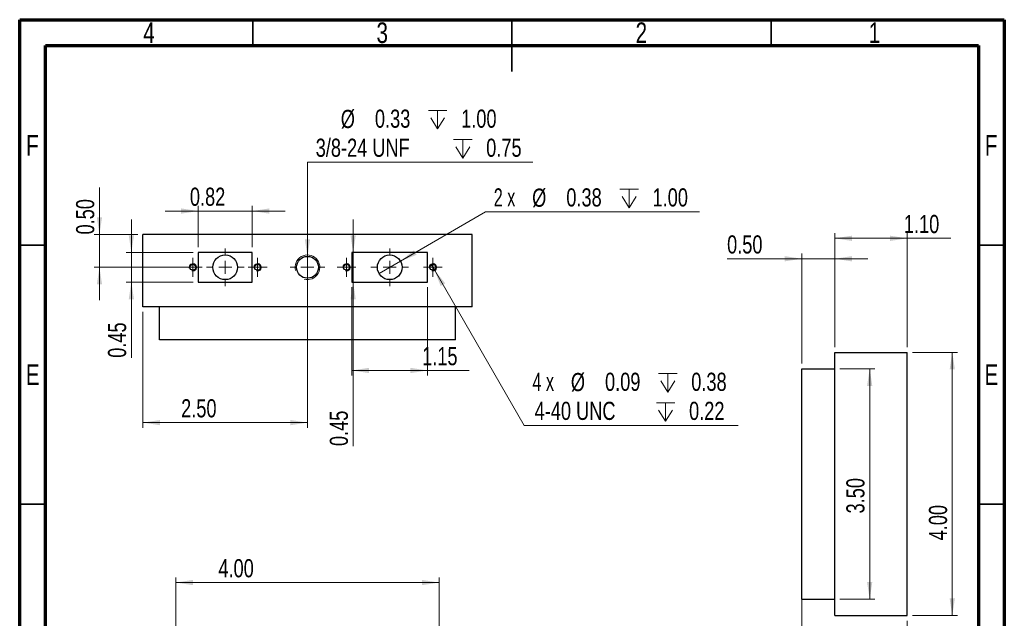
# Model space of a CAD drawing. Header units: inches. Extents: x 0 to 8.1, y 0 to 11.5.
# Tile 2 of 2: x 0.6 to 8.1, y 6.9 to 11.5. Entities that reach past the tile are written whole.
import ezdxf

# ---------------------------------------------------------------- set-up
doc = ezdxf.new("R2010")
doc.units = ezdxf.units.IN
doc.header["$MEASUREMENT"] = 0
doc.styles.add('SLDTEXTSTYLE0', font='TXT', dxfattribs={"width": 0.75})
doc.styles.add('SLDTEXTSTYLE3', font='TXT', dxfattribs={"width": 0.666667})
doc.dimstyles.new('SLDDIMSTYLE0', dxfattribs={"dimtxt": 0.137795, "dimasz": 0.13, "dimexe": 0, "dimexo": 0.0625, "dimgap": 0.034449, "dimtad": 0, "dimtih": 1, "dimtoh": 1, "dimlfac": 2, "dimrnd": 1e-09, "dimdsep": 46, "dimtxsty": 'SLDTEXTSTYLE0', "dimblk1": 'NONE', "dimsah": 1, "dimcen": 0, "dimadec": 0, "dimazin": 2, "dimtfac": 1, "dimtmove": 0, "dimatfit": 3, "dimldrblk": 'NONE', "dimfxl": 1, "dimfrac": 2, "dimtolj": 1, "dimtzin": 12, "dimarcsym": 0})
doc.dimstyles.new('SLDDIMSTYLE1', dxfattribs={"dimtxt": 0.137795, "dimasz": 0.13, "dimexe": 0, "dimexo": 0.0625, "dimgap": 0.034449, "dimtad": 1, "dimlfac": 2, "dimrnd": 1e-09, "dimdsep": 46, "dimtxsty": 'SLDTEXTSTYLE0', "dimsah": 1, "dimcen": 0.09, "dimadec": 0, "dimazin": 2, "dimtfac": 1, "dimtmove": 0, "dimatfit": 0, "dimfxl": 1, "dimfrac": 2, "dimtolj": 1, "dimtzin": 12, "dimarcsym": 0})
doc.dimstyles.new('SLDDIMSTYLE2', dxfattribs={"dimtxt": 0.137795, "dimasz": 0.13, "dimexe": 0, "dimexo": 0.0625, "dimgap": 0.034449, "dimtad": 1, "dimlfac": 2, "dimrnd": 1e-09, "dimzin": 12, "dimdsep": 46, "dimtxsty": 'SLDTEXTSTYLE0', "dimsah": 1, "dimcen": 0.09, "dimadec": 0, "dimazin": 3, "dimtfac": 1, "dimtofl": 0, "dimtmove": 0, "dimatfit": 3, "dimfxl": 1, "dimfrac": 2, "dimtolj": 1, "dimtzin": 12, "dimarcsym": 0})
doc.dimstyles.new('SLDDIMSTYLE3', dxfattribs={"dimtxt": 0.137795, "dimasz": 0.13, "dimexe": 0, "dimexo": 0.0625, "dimgap": 0.034449, "dimtad": 1, "dimlfac": 2, "dimrnd": 1e-09, "dimzin": 4, "dimdsep": 46, "dimtxsty": 'SLDTEXTSTYLE0', "dimsah": 1, "dimcen": 0.09, "dimadec": 0, "dimazin": 1, "dimtfac": 1, "dimtofl": 0, "dimtmove": 0, "dimatfit": 3, "dimfxl": 1, "dimfrac": 2, "dimtolj": 1, "dimtzin": 12, "dimarcsym": 0})
doc.dimstyles.new('SLDDIMSTYLE4', dxfattribs={"dimtxt": 0.137795, "dimasz": 0.13, "dimexe": 0, "dimexo": 0.0625, "dimgap": 0.034449, "dimtad": 1, "dimlfac": 2, "dimrnd": 1e-09, "dimzin": 0, "dimdsep": 46, "dimtxsty": 'SLDTEXTSTYLE0', "dimsah": 1, "dimcen": 0.09, "dimadec": 0, "dimazin": 0, "dimtfac": 1, "dimtmove": 0, "dimatfit": 0, "dimfxl": 1, "dimfrac": 2, "dimtolj": 1, "dimtzin": 12, "dimarcsym": 0})
doc.dimstyles.new('SLDDIMSTYLE5', dxfattribs={"dimtxt": 0.137795, "dimasz": 0.13, "dimexe": 0, "dimexo": 0.0625, "dimgap": 0.034449, "dimtad": 1, "dimlfac": 2, "dimrnd": 1e-09, "dimzin": 4, "dimdsep": 46, "dimtxsty": 'SLDTEXTSTYLE0', "dimsah": 1, "dimcen": 0.09, "dimadec": 0, "dimazin": 1, "dimtfac": 1, "dimtmove": 0, "dimatfit": 0, "dimfxl": 1, "dimfrac": 2, "dimtolj": 1, "dimtzin": 12, "dimarcsym": 0})

# ---------------------------------------------------------------- blocks, each defined once
blk = doc.blocks.new('SW_SYMBOL_HOLE_DEPTH')
at = {"color": 0, "linetype": 'Continuous', "lineweight": 18}
for p, q in [((0, 34.4), (31.5, 34.4)), ((15.7, 34.4), (15.7, 3)), ((3.9, 21.9), (15.7, 3)), ((27.6, 21.9), (15.7, 3))]:
    blk.add_line(p, q, dxfattribs=at)
blk = doc.blocks.new('_D')
at = {"color": 7, "linetype": 'Continuous', "lineweight": 0}
for p, q in [((2.7769, 9.698), (2.7769, 10.4125)), ((2.7769, 10.4125), (4.4902, 10.4125)), ((2.7769, 9.532), (2.7769, 9.698))]:
    blk.add_line(p, q, dxfattribs=at)
at = {"color": 7, "linetype": 'Continuous', "lineweight": 18}
blk.add_solid([(2.7769, 9.698), (2.7969, 9.828), (2.7569, 9.828)], dxfattribs=at)
at = {"color": 7, "linetype": 'Continuous', "lineweight": 18, "xscale": 0.0044707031, "yscale": 0.0044707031, "zscale": 0.0044707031}
for p in [(3.6957, 10.6525), (3.8861, 10.4316)]:
    blk.add_blockref('SW_SYMBOL_HOLE_DEPTH', p, dxfattribs=at)
at = {"color": 7, "linetype": 'Continuous', "lineweight": 18, "char_height": 0.1378, "attachment_point": 1, "style": 'SLDTEXTSTYLE0'}
for s, insert in [('%%c', (3.0298, 10.811)), ('0.33', (3.2893, 10.8131)), ('1.00', (3.9443, 10.8131)), ('3/8-24 UNF', (2.8394, 10.5922)), ('0.75', (4.1346, 10.5922))]:
    blk.add_mtext(s, dxfattribs=dict(at, insert=insert))
blk = doc.blocks.new('_None')
blk = doc.blocks.new('_D_1')
at = {"color": 7, "linetype": 'Continuous', "lineweight": 0}
for p, q in [((3.4831, 9.6618), (4.1296, 10.0351)), ((4.1296, 10.0351), (5.754, 10.0351)), ((3.3207, 9.5681), (3.4831, 9.6618))]:
    blk.add_line(p, q, dxfattribs=at)
at = {"color": 7, "linetype": 'Continuous', "lineweight": 18}
blk.add_solid([(3.4831, 9.6618), (3.6057, 9.7095), (3.5857, 9.7442)], dxfattribs=at)
at = {"color": 7, "linetype": 'Continuous', "lineweight": 18, "xscale": 0.0044707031, "yscale": 0.0044707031, "zscale": 0.0044707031}
blk.add_blockref('SW_SYMBOL_HOLE_DEPTH', (5.1499, 10.0542), dxfattribs=at)
at = {"color": 7, "linetype": 'Continuous', "lineweight": 18, "char_height": 0.1378, "attachment_point": 1}
for s, insert, style in [('2 x', (4.1921, 10.2148), 'SLDTEXTSTYLE3'), ('%%c', (4.4839, 10.2127), 'SLDTEXTSTYLE0'), ('0.38', (4.7434, 10.2148), 'SLDTEXTSTYLE0'), ('1.00', (5.3984, 10.2148), 'SLDTEXTSTYLE0')]:
    blk.add_mtext(s, dxfattribs=dict(at, insert=insert, style=style))
blk = doc.blocks.new('_D_2')
at = {"color": 7, "linetype": 'Continuous', "lineweight": 0}
for p, q in [((3.7188, 9.6342), (3.741, 9.5957)), ((3.741, 9.5957), (4.4236, 8.4135)), ((4.4236, 8.4135), (6.0481, 8.4135))]:
    blk.add_line(p, q, dxfattribs=at)
at = {"color": 7, "linetype": 'Continuous', "lineweight": 18}
blk.add_solid([(3.741, 9.5957), (3.7887, 9.4731), (3.8234, 9.4931)], dxfattribs=at)
at = {"color": 7, "linetype": 'Continuous', "lineweight": 18, "xscale": 0.0044707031, "yscale": 0.0044707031, "zscale": 0.0044707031}
for p in [(5.4439, 8.6534), (5.4274, 8.4326)]:
    blk.add_blockref('SW_SYMBOL_HOLE_DEPTH', p, dxfattribs=at)
at = {"color": 7, "linetype": 'Continuous', "lineweight": 18, "char_height": 0.1378, "attachment_point": 1}
for s, insert, style in [('4 x', (4.4861, 8.8141), 'SLDTEXTSTYLE3'), ('%%c', (4.778, 8.812), 'SLDTEXTSTYLE0'), ('0.09', (5.0374, 8.8141), 'SLDTEXTSTYLE0'), ('0.38', (5.6925, 8.8141), 'SLDTEXTSTYLE0'), ('4-40 UNC', (4.5026, 8.5932), 'SLDTEXTSTYLE0'), ('0.22', (5.6759, 8.5932), 'SLDTEXTSTYLE0')]:
    blk.add_mtext(s, dxfattribs=dict(at, insert=insert, style=style))
blk = doc.blocks.new('_D_3')
at = {"color": 7, "linetype": 'Continuous', "lineweight": 0}
for p, q in [((1.9469, 10.0424), (1.6969, 10.0424)), ((1.9469, 9.7668), (1.9469, 10.0818)), ((2.3569, 10.0424), (1.9469, 10.0424)), ((2.3569, 9.7668), (2.3569, 10.0818)), ((2.3569, 10.0424), (2.6069, 10.0424))]:
    blk.add_line(p, q, dxfattribs=at)
at = {"color": 7, "linetype": 'Continuous', "lineweight": 18}
for points in [[(1.9469, 10.0424), (1.8169, 10.0624), (1.8169, 10.0224)], [(2.3569, 10.0424), (2.4869, 10.0224), (2.4869, 10.0624)]]:
    blk.add_solid(points, dxfattribs=at)
at = {"color": 7, "linetype": 'Continuous', "lineweight": 18, "insert": (1.8836, 10.2201), "char_height": 0.1378, "attachment_point": 1, "style": 'SLDTEXTSTYLE0'}
blk.add_mtext('0.82', dxfattribs=at)
blk = doc.blocks.new('_D_4')
at = {"color": 7, "linetype": 'Continuous', "lineweight": 0}
for p, q in [((1.4389, 9.7275), (1.4389, 9.9775)), ((1.9076, 9.7275), (1.3995, 9.7275)), ((1.4389, 9.7275), (1.4389, 9.5025)), ((1.9076, 9.5025), (1.3995, 9.5025)), ((1.4389, 9.5025), (1.4389, 8.9272))]:
    blk.add_line(p, q, dxfattribs=at)
at = {"color": 7, "linetype": 'Continuous', "lineweight": 18}
for points in [[(1.4389, 9.7275), (1.4589, 9.8575), (1.4189, 9.8575)], [(1.4389, 9.5025), (1.4189, 9.3725), (1.4589, 9.3725)]]:
    blk.add_solid(points, dxfattribs=at)
at = {"color": 7, "linetype": 'Continuous', "lineweight": 18, "insert": (1.2612, 8.9272), "char_height": 0.1378, "attachment_point": 1, "rotation": 90, "style": 'SLDTEXTSTYLE0'}
blk.add_mtext('0.45', dxfattribs=at)
blk = doc.blocks.new('_D_5')
at = {"color": 7, "linetype": 'Continuous', "lineweight": 0}
for p, q in [((3.1144, 9.4631), (3.1144, 8.7918)), ((3.6894, 9.4631), (3.6894, 8.7918)), ((3.6894, 8.8312), (3.1144, 8.8312)), ((3.6894, 8.8312), (4.0043, 8.8312))]:
    blk.add_line(p, q, dxfattribs=at)
at = {"color": 7, "linetype": 'Continuous', "lineweight": 18}
for points in [[(3.1144, 8.8312), (3.2444, 8.8112), (3.2444, 8.8512)], [(3.6894, 8.8312), (3.5594, 8.8512), (3.5594, 8.8112)]]:
    blk.add_solid(points, dxfattribs=at)
at = {"color": 7, "linetype": 'Continuous', "lineweight": 18, "insert": (3.6479, 9.0088), "char_height": 0.1378, "attachment_point": 1, "style": 'SLDTEXTSTYLE0'}
blk.add_mtext('1.15', dxfattribs=at)
blk = doc.blocks.new('_D_6')
at = {"color": 7, "linetype": 'Continuous', "lineweight": 0}
for p, q in [((3.1237, 9.7275), (3.1237, 9.9775)), ((3.1237, 9.5025), (3.1237, 9.7275)), ((3.1237, 9.5025), (3.1237, 8.2569))]:
    blk.add_line(p, q, dxfattribs=at)
at = {"color": 7, "linetype": 'Continuous', "lineweight": 18}
for points in [[(3.1237, 9.7275), (3.1437, 9.8575), (3.1037, 9.8575)], [(3.1237, 9.5025), (3.1037, 9.3725), (3.1437, 9.3725)]]:
    blk.add_solid(points, dxfattribs=at)
at = {"color": 7, "linetype": 'Continuous', "lineweight": 18, "insert": (2.9461, 8.2569), "char_height": 0.1378, "attachment_point": 1, "rotation": 90, "style": 'SLDTEXTSTYLE0'}
blk.add_mtext('0.45', dxfattribs=at)
blk = doc.blocks.new('_D_7')
at = {"color": 7, "linetype": 'Continuous', "lineweight": 0}
for p, q in [((2.7769, 9.5756), (2.7769, 8.3957)), ((1.5269, 9.2756), (1.5269, 8.3957)), ((2.7769, 8.435), (1.5269, 8.435))]:
    blk.add_line(p, q, dxfattribs=at)
at = {"color": 7, "linetype": 'Continuous', "lineweight": 18}
for points in [[(1.5269, 8.435), (1.6569, 8.415), (1.6569, 8.455)], [(2.7769, 8.435), (2.6469, 8.455), (2.6469, 8.415)]]:
    blk.add_solid(points, dxfattribs=at)
at = {"color": 7, "linetype": 'Continuous', "lineweight": 18, "insert": (1.8171, 8.6127), "char_height": 0.1378, "attachment_point": 1, "style": 'SLDTEXTSTYLE0'}
blk.add_mtext('2.50', dxfattribs=at)
blk = doc.blocks.new('_D_8')
at = {"color": 7, "linetype": 'Continuous', "lineweight": 0}
for p, q in [((1.1966, 9.865), (1.1966, 10.2206)), ((1.4876, 9.865), (1.1573, 9.865)), ((1.1966, 9.615), (1.1966, 9.865)), ((1.9696, 9.615), (1.1573, 9.615)), ((1.1966, 9.615), (1.1966, 9.365))]:
    blk.add_line(p, q, dxfattribs=at)
at = {"color": 7, "linetype": 'Continuous', "lineweight": 18}
for points in [[(1.1966, 9.865), (1.2166, 9.995), (1.1766, 9.995)], [(1.1966, 9.615), (1.1766, 9.485), (1.2166, 9.485)]]:
    blk.add_solid(points, dxfattribs=at)
at = {"color": 7, "linetype": 'Continuous', "lineweight": 18, "insert": (1.019, 9.8643), "char_height": 0.1378, "attachment_point": 1, "rotation": 90, "style": 'SLDTEXTSTYLE0'}
blk.add_mtext('0.50', dxfattribs=at)
blk = doc.blocks.new('SW_CENTERMARKSYMBOL_0')
at = {"color": 0, "linetype": 'Continuous', "lineweight": 18}
for p, q in [((0, 0.0984), (0, 0.143)), ((-0.0984, 0), (-0.143, 0)), ((0, 0), (-0.0492, 0)), ((0, 0), (0, 0.0492)), ((0, 0), (0, -0.0492)), ((0, 0), (0.0492, 0)), ((0.0984, 0), (0.143, 0)), ((0, -0.0984), (0, -0.143))]:
    blk.add_line(p, q, dxfattribs=at)
blk = doc.blocks.new('SW_CENTERMARKSYMBOL_1')
at = {"color": 0, "linetype": 'Continuous', "lineweight": 18}
for p, q in [((0, 0.0984), (0, 0.143)), ((-0.0984, 0), (-0.143, 0)), ((0, 0), (-0.0492, 0)), ((0, 0), (0, 0.0492)), ((0, 0), (0, -0.0492)), ((0, 0), (0.0492, 0)), ((0.0984, 0), (0.143, 0)), ((0, -0.0984), (0, -0.143))]:
    blk.add_line(p, q, dxfattribs=at)
blk = doc.blocks.new('SW_CENTERMARKSYMBOL_2')
at = {"color": 0, "linetype": 'Continuous', "lineweight": 18}
for p, q in [((0, 0.0984), (0, 0.1322)), ((-0.0984, 0), (-0.1322, 0)), ((0, 0), (-0.0492, 0)), ((0, 0), (0, 0.0492)), ((0, 0), (0, -0.0492)), ((0, 0), (0.0492, 0)), ((0.0984, 0), (0.1322, 0)), ((0, -0.0984), (0, -0.1322))]:
    blk.add_line(p, q, dxfattribs=at)
blk = doc.blocks.new('SW_CENTERMARKSYMBOL_3')
at = {"color": 0, "linetype": 'Continuous', "lineweight": 18}
for p, q in [((-0.0492, 0), (-0.0715, 0)), ((0, 0), (-0.0492, 0)), ((0, 0.0492), (0, 0.0715)), ((0, 0), (0, 0.0492)), ((0, 0), (0, -0.0492)), ((0, 0), (0.0492, 0)), ((0.0492, 0), (0.0715, 0)), ((0, -0.0492), (0, -0.0715))]:
    blk.add_line(p, q, dxfattribs=at)
blk = doc.blocks.new('SW_CENTERMARKSYMBOL_4')
at = {"color": 0, "linetype": 'Continuous', "lineweight": 18}
for p, q in [((-0.0492, 0), (-0.0715, 0)), ((0, 0), (-0.0492, 0)), ((0, 0.0492), (0, 0.0715)), ((0, 0), (0, 0.0492)), ((0, 0), (0, -0.0492)), ((0, 0), (0.0492, 0)), ((0.0492, 0), (0.0715, 0)), ((0, -0.0492), (0, -0.0715))]:
    blk.add_line(p, q, dxfattribs=at)
blk = doc.blocks.new('SW_CENTERMARKSYMBOL_5')
at = {"color": 0, "linetype": 'Continuous', "lineweight": 18}
for p, q in [((-0.0492, 0), (-0.0715, 0)), ((0, 0), (-0.0492, 0)), ((0, 0.0492), (0, 0.0715)), ((0, 0), (0, 0.0492)), ((0, 0), (0, -0.0492)), ((0, 0), (0.0492, 0)), ((0.0492, 0), (0.0715, 0)), ((0, -0.0492), (0, -0.0715))]:
    blk.add_line(p, q, dxfattribs=at)
blk = doc.blocks.new('SW_CENTERMARKSYMBOL_6')
at = {"color": 0, "linetype": 'Continuous', "lineweight": 18}
for p, q in [((-0.0492, 0), (-0.0715, 0)), ((0, 0), (-0.0492, 0)), ((0, 0.0492), (0, 0.0715)), ((0, 0), (0, 0.0492)), ((0, 0), (0, -0.0492)), ((0, 0), (0.0492, 0)), ((0.0492, 0), (0.0715, 0)), ((0, -0.0492), (0, -0.0715))]:
    blk.add_line(p, q, dxfattribs=at)
blk = doc.blocks.new('_D_9')
at = {"color": 7, "linetype": 'Continuous', "lineweight": 0}
for p, q in [((7.3722, 8.9689), (7.715, 8.9689)), ((7.6756, 6.9689), (7.6756, 8.9689)), ((7.3722, 6.9689), (7.715, 6.9689))]:
    blk.add_line(p, q, dxfattribs=at)
at = {"color": 7, "linetype": 'Continuous', "lineweight": 18}
for points in [[(7.6756, 8.9689), (7.6556, 8.8389), (7.6956, 8.8389)], [(7.6756, 6.9689), (7.6956, 7.0989), (7.6556, 7.0989)]]:
    blk.add_solid(points, dxfattribs=at)
at = {"color": 7, "linetype": 'Continuous', "lineweight": 18, "insert": (7.498, 7.5403), "char_height": 0.1378, "attachment_point": 1, "rotation": 90, "style": 'SLDTEXTSTYLE0'}
blk.add_mtext('4.00', dxfattribs=at)
blk = doc.blocks.new('_D_10')
at = {"color": 7, "linetype": 'Continuous', "lineweight": 0}
for p, q in [((6.7829, 9.0083), (6.7829, 9.8744)), ((7.3329, 9.0083), (7.3329, 9.8744)), ((6.7829, 9.8351), (7.3329, 9.8351)), ((7.3329, 9.8351), (7.6641, 9.8351))]:
    blk.add_line(p, q, dxfattribs=at)
at = {"color": 7, "linetype": 'Continuous', "lineweight": 18}
for points in [[(6.7829, 9.8351), (6.9129, 9.8151), (6.9129, 9.8551)], [(7.3329, 9.8351), (7.2029, 9.8551), (7.2029, 9.8151)]]:
    blk.add_solid(points, dxfattribs=at)
at = {"color": 7, "linetype": 'Continuous', "lineweight": 18, "insert": (7.3078, 10.0127), "char_height": 0.1378, "attachment_point": 1, "style": 'SLDTEXTSTYLE0'}
blk.add_mtext('1.10', dxfattribs=at)
blk = doc.blocks.new('_D_11')
at = {"color": 7, "linetype": 'Continuous', "lineweight": 0}
for p, q in [((6.5329, 9.6799), (5.9648, 9.6799)), ((6.5329, 8.8833), (6.5329, 9.7192)), ((6.5329, 9.6799), (6.7829, 9.6799)), ((6.7829, 9.0083), (6.7829, 9.7192)), ((6.7829, 9.6799), (7.0329, 9.6799))]:
    blk.add_line(p, q, dxfattribs=at)
at = {"color": 7, "linetype": 'Continuous', "lineweight": 18}
for points in [[(6.5329, 9.6799), (6.4029, 9.6999), (6.4029, 9.6599)], [(6.7829, 9.6799), (6.9129, 9.6599), (6.9129, 9.6999)]]:
    blk.add_solid(points, dxfattribs=at)
at = {"color": 7, "linetype": 'Continuous', "lineweight": 18, "insert": (5.9648, 9.8575), "char_height": 0.1378, "attachment_point": 1, "style": 'SLDTEXTSTYLE0'}
blk.add_mtext('0.50', dxfattribs=at)
blk = doc.blocks.new('_D_12')
at = {"color": 7, "linetype": 'Continuous', "lineweight": 0}
for p, q in [((6.5329, 7.5233), (6.5329, 6.5359)), ((7.3329, 6.9296), (7.3329, 6.5359)), ((6.5329, 6.5752), (6.2829, 6.5752)), ((6.5329, 6.5752), (7.3329, 6.5752)), ((7.3329, 6.5752), (7.5829, 6.5752))]:
    blk.add_line(p, q, dxfattribs=at)
at = {"color": 7, "linetype": 'Continuous', "lineweight": 18}
for points in [[(6.5329, 6.5752), (6.4029, 6.5952), (6.4029, 6.5552)], [(7.3329, 6.5752), (7.4629, 6.5552), (7.4629, 6.5952)]]:
    blk.add_solid(points, dxfattribs=at)
at = {"color": 7, "linetype": 'Continuous', "lineweight": 18, "insert": (7.0615, 6.7529), "char_height": 0.1378, "attachment_point": 1, "style": 'SLDTEXTSTYLE0'}
blk.add_mtext('1.60', dxfattribs=at)
blk = doc.blocks.new('_D_13')
at = {"color": 7, "linetype": 'Continuous', "lineweight": 0}
for p, q in [((6.8222, 8.8439), (7.0876, 8.8439)), ((7.0482, 7.0939), (7.0482, 8.8439)), ((6.8222, 7.0939), (7.0876, 7.0939))]:
    blk.add_line(p, q, dxfattribs=at)
at = {"color": 7, "linetype": 'Continuous', "lineweight": 18}
for points in [[(7.0482, 8.8439), (7.0282, 8.7139), (7.0682, 8.7139)], [(7.0482, 7.0939), (7.0682, 7.2239), (7.0282, 7.2239)]]:
    blk.add_solid(points, dxfattribs=at)
at = {"color": 7, "linetype": 'Continuous', "lineweight": 18, "insert": (6.8706, 7.7449), "char_height": 0.1378, "attachment_point": 1, "rotation": 90, "style": 'SLDTEXTSTYLE0'}
blk.add_mtext('3.50', dxfattribs=at)
blk = doc.blocks.new('_D_21')
at = {"color": 7, "linetype": 'Continuous', "lineweight": 0}
for p, q in [((1.7769, 5.3275), (1.7769, 7.2594)), ((3.7769, 5.3275), (3.7769, 7.2594)), ((1.7769, 7.22), (3.7769, 7.22))]:
    blk.add_line(p, q, dxfattribs=at)
at = {"color": 7, "linetype": 'Continuous', "lineweight": 18}
for points in [[(1.7769, 7.22), (1.9069, 7.2), (1.9069, 7.24)], [(3.7769, 7.22), (3.6469, 7.24), (3.6469, 7.2)]]:
    blk.add_solid(points, dxfattribs=at)
at = {"color": 7, "linetype": 'Continuous', "lineweight": 18, "insert": (2.1001, 7.3976), "char_height": 0.1378, "attachment_point": 1, "style": 'SLDTEXTSTYLE0'}
blk.add_mtext('4.00', dxfattribs=at)

msp = doc.modelspace()

# ---------------------------------------------------------------- linework, layer by layer
at = {"color": 7, "linetype": 'Continuous', "lineweight": 70}
for p, q in [((0.5906, 0.1969), (0.5906, 11.4961)), ((0.5906, 11.4961), (8.0709, 11.4961)), ((8.0709, 11.4961), (8.0709, 0.1969)), ((0.7874, 0.3937), (0.7874, 11.2992)), ((0.7874, 11.2992), (7.874, 11.2992)), ((7.874, 11.2992), (7.874, 0.3937))]:
    msp.add_line(p, q, dxfattribs=at)
at = {"color": 7, "linetype": 'Continuous', "lineweight": 35}
for p, q in [((2.3622, 11.2992), (2.3622, 11.4961)), ((4.3307, 11.4961), (4.3307, 11.1024)), ((4.3307, 11.2992), (4.3307, 11.4961)), ((6.2992, 11.2992), (6.2992, 11.4961)), ((0.7874, 9.7835), (0.5906, 9.7835)), ((7.874, 9.7835), (8.0709, 9.7835)), ((0.7874, 7.815), (0.5906, 7.815)), ((7.874, 7.815), (8.0709, 7.815))]:
    msp.add_line(p, q, dxfattribs=at)
at = {"color": 7, "linetype": 'Continuous', "lineweight": 25}
for p, q in [((1.5269, 9.315), (1.5269, 9.865)), ((4.0269, 9.865), (1.5269, 9.865)), ((4.0269, 9.315), (4.0269, 9.865)), ((1.9469, 9.7275), (1.9469, 9.5025)), ((2.3569, 9.7275), (1.9469, 9.7275)), ((2.3569, 9.5025), (2.3569, 9.7275)), ((3.1144, 9.7275), (3.1144, 9.5025)), ((3.6894, 9.7275), (3.1144, 9.7275)), ((3.6894, 9.5025), (3.6894, 9.7275)), ((1.9469, 9.5025), (2.3569, 9.5025)), ((3.1144, 9.5025), (3.6894, 9.5025)), ((4.0269, 9.315), (1.5269, 9.315)), ((1.6519, 9.065), (1.6519, 9.315)), ((3.9019, 9.065), (3.9019, 9.315)), ((3.9019, 9.065), (1.6519, 9.065)), ((6.7829, 6.9689), (6.7829, 8.9689)), ((6.7829, 8.9689), (7.3329, 8.9689)), ((7.3329, 6.9689), (7.3329, 8.9689)), ((6.5329, 7.0939), (6.5329, 8.8439)), ((6.5329, 8.8439), (6.7829, 8.8439)), ((6.5329, 7.0939), (6.7829, 7.0939)), ((6.7829, 6.9689), (7.3329, 6.9689))]:
    msp.add_line(p, q, dxfattribs=at)
for centre, radius in [((2.1519, 9.615), 0.0938), ((2.7769, 9.615), 0.083), ((3.4019, 9.615), 0.0938), ((1.9059, 9.615), 0.0222), ((2.3979, 9.615), 0.0223), ((3.0739, 9.615), 0.0222), ((3.7299, 9.615), 0.0223)]:
    msp.add_circle(centre, radius, dxfattribs=at)
at = {"color": 7, "linetype": 'Continuous', "lineweight": 18}
for centre, radius in [((2.7769, 9.615), 0.0938), ((1.9059, 9.615), 0.028), ((2.3979, 9.615), 0.028), ((3.0739, 9.615), 0.028), ((3.7299, 9.615), 0.028)]:
    msp.add_arc(centre, radius, 255, 195, dxfattribs=at)

# ---------------------------------------------------------------- block references
at = {"color": 7, "linetype": 'Continuous', "lineweight": 0}
for name, p in [('SW_CENTERMARKSYMBOL_0', (2.1519, 9.615)), ('SW_CENTERMARKSYMBOL_2', (2.7769, 9.615)), ('SW_CENTERMARKSYMBOL_1', (3.4019, 9.615)), ('SW_CENTERMARKSYMBOL_3', (1.9059, 9.615)), ('SW_CENTERMARKSYMBOL_4', (2.3979, 9.615)), ('SW_CENTERMARKSYMBOL_5', (3.0739, 9.615)), ('SW_CENTERMARKSYMBOL_6', (3.7299, 9.615))]:
    msp.add_blockref(name, p, dxfattribs=at)

# ---------------------------------------------------------------- texts
at = {"color": 7, "linetype": 'Continuous', "lineweight": 0, "char_height": 0.1562, "attachment_point": 2, "style": 'SLDTEXTSTYLE0'}
for s, insert in [('4', (1.5732, 11.4751)), ('3', (3.3449, 11.4751)), ('2', (5.3134, 11.4751)), ('1', (7.085, 11.4751)), ('F', (0.6873, 10.6188)), ('F', (7.9708, 10.6188)), ('E', (0.6893, 8.8767)), ('E', (7.9727, 8.8767))]:
    msp.add_mtext(s, dxfattribs=dict(at, insert=insert))

# ---------------------------------------------------------------- dimensions: what is measured, and where the dimension line sits
at = {"color": 7, "linetype": 'Continuous', "lineweight": 18}
for p1, p2, text, picture, middle in [((2.7769, 9.532), (2.7769, 9.698), '<> {\\fGDT;x} 1.00\\P3/8-24 UNF  {\\fGDT;x} 0.75\\P', '_D', (3.6648, 10.6334)), ((3.3207, 9.5681), (3.4831, 9.6618), '2 x <> {\\fGDT;x} 1.00\\P', '_D_1', (4.973, 10.1455)), ((3.7188, 9.6342), (3.741, 9.5957), '4 x <> {\\fGDT;x} 0.38\\P4-40 UNC  {\\fGDT;x} 0.22\\P', '_D_2', (5.2671, 8.6343))]:
    dim = msp.add_diameter_dim_2p(p1=p1, p2=p2, text=text, dimstyle='SLDDIMSTYLE0', dxfattribs=at)
    dim.commit()
    dim.dimension.update_dxf_attribs({"geometry": picture, "text_midpoint": middle, "dimtype": 163})
for base, p1, p2, dimstyle, picture, middle in [((1.1966, 9.865), (2.009, 9.615), (1.5269, 9.865), 'SLDDIMSTYLE4', '_D_8', (1.1966, 10.0424)), ((1.4389, 9.5025), (1.9469, 9.7275), (1.9469, 9.5025), 'SLDDIMSTYLE1', '_D_4', (1.4389, 9.1054)), ((3.1237, 9.7275), (3.1144, 9.5025), (3.1144, 9.7275), 'SLDDIMSTYLE1', '_D_6', (3.1237, 8.435)), ((7.6756, 8.9689), (7.3329, 6.9689), (7.3329, 8.9689), 'SLDDIMSTYLE3', '_D_9', (7.6756, 7.7185)), ((7.0482, 8.8439), (6.7829, 7.0939), (6.7829, 8.8439), 'SLDDIMSTYLE3', '_D_13', (7.0482, 7.9231))]:
    dim = msp.add_linear_dim(base=base, p1=p1, p2=p2, angle=90, dimstyle=dimstyle, dxfattribs=at)
    dim.commit()
    dim.dimension.update_dxf_attribs({"geometry": picture, "text_midpoint": middle, "dimtype": 160})
for base, p1, p2, dimstyle, picture, middle in [((1.9469, 10.0424), (2.3569, 9.7275), (1.9469, 9.7275), 'SLDDIMSTYLE1', '_D_3', (2.0618, 10.0424)), ((7.3329, 9.8351), (6.7829, 8.9689), (7.3329, 8.9689), 'SLDDIMSTYLE3', '_D_10', (7.486, 9.8351)), ((6.7829, 9.6799), (6.5329, 8.8439), (6.7829, 8.9689), 'SLDDIMSTYLE4', '_D_11', (6.143, 9.6799)), ((1.5269, 8.435), (2.7769, 9.615), (1.5269, 9.315), 'SLDDIMSTYLE3', '_D_7', (1.9952, 8.435)), ((3.1144, 8.8312), (3.6894, 9.5025), (3.1144, 9.5025), 'SLDDIMSTYLE2', '_D_5', (3.8261, 8.8312)), ((7.3329, 6.5752), (6.5329, 7.5627), (7.3329, 6.9689), 'SLDDIMSTYLE5', '_D_12', (7.2397, 6.5752)), ((3.7769, 7.22), (1.7769, 5.2882), (3.7769, 5.2882), 'SLDDIMSTYLE3', '_D_21', (2.2783, 7.22))]:
    dim = msp.add_linear_dim(base=base, p1=p1, p2=p2, dimstyle=dimstyle, dxfattribs=at)
    dim.commit()
    dim.dimension.update_dxf_attribs({"geometry": picture, "text_midpoint": middle, "dimtype": 160})

doc.saveas('drawing.dxf')
